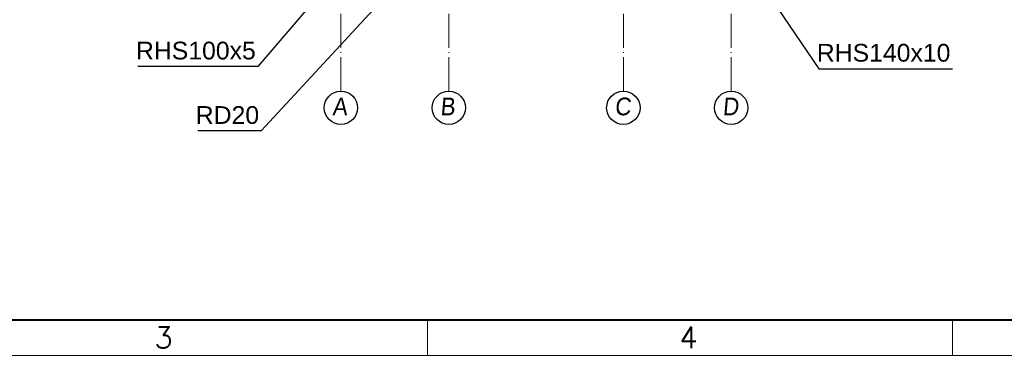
# Paper-space layout 'A0 Advance Steel' of a CAD drawing. Header units: millimetres. Extents: x 228 to 822, y 214 to 634.
# Tile 14 of 76: x 394 to 532, y 214 to 261. Entities that reach past the tile are written whole.
import ezdxf

# ---------------------------------------------------------------- set-up
doc = ezdxf.new("R2010")
doc.units = ezdxf.units.MM
doc.linetypes.add('ACAD_ISO04W100', pattern=[30, 24, -3, 0, -3])
doc.layers.get('0').update_dxf_attribs({"linetype": 'CONTINUOUS'})
for name, color, linetype, lineweight in [('5', 7, 'CONTINUOUS', 15), ('RAHM2', 1, 'CONTINUOUS', 15), ('RAHM3', 51, 'CONTINUOUS', 30), ('RAHM5', 3, 'CONTINUOUS', 40)]:
    doc.layers.add(name, color=color, linetype=linetype, lineweight=lineweight)
doc.styles.add('Arial', font='arial.ttf')
doc.styles.add('ARIAL_1', font='arial.ttf', dxfattribs={"width": 0.9, "oblique": 5})
doc.styles.add('ROMANS', font='romans.shx', dxfattribs={"width": 0.9})

# ---------------------------------------------------------------- blocks, each defined once
blk = doc.blocks.new('132QEWDSAASD')
at = {"layer": 'RAHM2'}
for p, q in [((223, 0), (223, 5)), ((297, 0), (297, 5))]:
    blk.add_line(p, q, dxfattribs=at)
blk.add_lwpolyline([(0, 0), (0, 420), (594, 420), (594, 0)], close=True, dxfattribs=at)
at = {"layer": 'RAHM5'}
blk.add_line((25, 5), (589, 5), dxfattribs=at)
at = {"layer": 'RAHM3', "style": 'ROMANS'}
for s, p in [('3', (184.5, 1)), ('4', (258.5, 1))]:
    blk.add_text(s, height=3, dxfattribs=at).set_placement(p)
blk = doc.blocks.new('5ytrhfgvc')
at = {"layer": '5'}
blk.add_blockref('132QEWDSAASD', (0, 0), dxfattribs=at)
blk = doc.blocks.new('324ewdsczxzxcz')
at = {"linetype": 'ACAD_ISO04W100', "lineweight": 5, "ltscale": 0.2}
for p, q in [((303.23, 244.97, -5394.47), (303.23, 340.13, -5394.47)), ((318.43, 244.97), (318.43, 340.13)), ((343.03, 244.97), (343.03, 340.13)), ((358.23, 244.97, 54.54), (358.23, 340.13, 54.54)), ((378.31, 321.02, -2695.99), (283.15, 321.02, -2695.99)), ((378.31, 305.82, -2695.99), (283.15, 305.82, -2695.99)), ((378.31, 281.22, -8093.96), (283.15, 281.22, -8093.96)), ((378.31, 266.02, -2641.45), (283.15, 266.02, -2641.45))]:
    blk.add_line(p, q, dxfattribs=at)
for centre in [(303.23, 342.48, -5394.47), (318.43, 342.48), (343.03, 342.48), (358.23, 342.48, 54.54), (280.8, 321.02, -2695.99), (380.66, 321.02, -2695.99), (280.8, 305.82, -2695.99), (380.66, 305.82, -2695.99), (280.8, 281.22, -8093.96), (380.66, 281.22, -8093.96), (280.8, 266.02, -2641.45), (380.66, 266.02, -2641.45), (303.23, 242.62, -5394.47), (318.43, 242.62), (343.03, 242.62), (358.23, 242.62, 54.54)]:
    blk.add_circle(centre, 2.35)
at = {"char_height": 2.5, "attachment_point": 1, "style": 'ARIAL_1'}
for s, insert in [('A', (302.01, 343.92, -5394.47)), ('B', (317.21, 343.92)), ('C', (341.81, 343.92)), ('D', (357.01, 343.92, 54.54)), ('1', (279.98, 322.46, -2695.99)), ('1', (379.9, 322.46, -2695.99)), ('2', (279.98, 307.26, -2695.99)), ('2', (379.9, 307.26, -2695.99)), ('3', (279.98, 282.66, -8093.96)), ('3', (379.9, 282.66, -8093.96)), ('4', (279.98, 267.46, -2641.45)), ('4', (379.9, 267.46, -2641.45)), ('A', (302.01, 244.06, -5394.47)), ('B', (317.21, 244.06)), ('C', (341.81, 244.06)), ('D', (357.01, 244.06, 54.54))]:
    blk.add_mtext_dynamic_manual_height_columns(s, width=4.3157, gutter_width=12.5, heights=[0], dxfattribs=dict(at, insert=insert))

psp = doc.layouts.new('A0 Advance Steel')

# ---------------------------------------------------------------- linework, layer by layer
at = {"color": 7}
for points in [[(472.27, 293.81), (427.71, 245.59), (418.78, 245.59)], [(441.86, 271.81), (427.25, 254.68), (410.36, 254.68)], [(494.67, 271.56), (506.31, 254.37), (525.15, 254.37)]]:
    psp.add_lwpolyline(points, dxfattribs=at)

# ---------------------------------------------------------------- block references
psp.add_blockref('324ewdsczxzxcz', (135.74, 6.24, 21392.36))
at = {"layer": '5'}
psp.add_blockref('5ytrhfgvc', (228.18, 213.95, 26127.24), dxfattribs=at)

# ---------------------------------------------------------------- texts
at = {"color": 7, "style": 'Arial'}
for s, p in [('RHS100x5', (410.08, 255.68)), ('RHS140x10', (506.04, 255.37)), ('RD20', (418.51, 246.59))]:
    psp.add_text(s, height=2.5, dxfattribs=at).set_placement(p)

doc.saveas('drawing.dxf')
